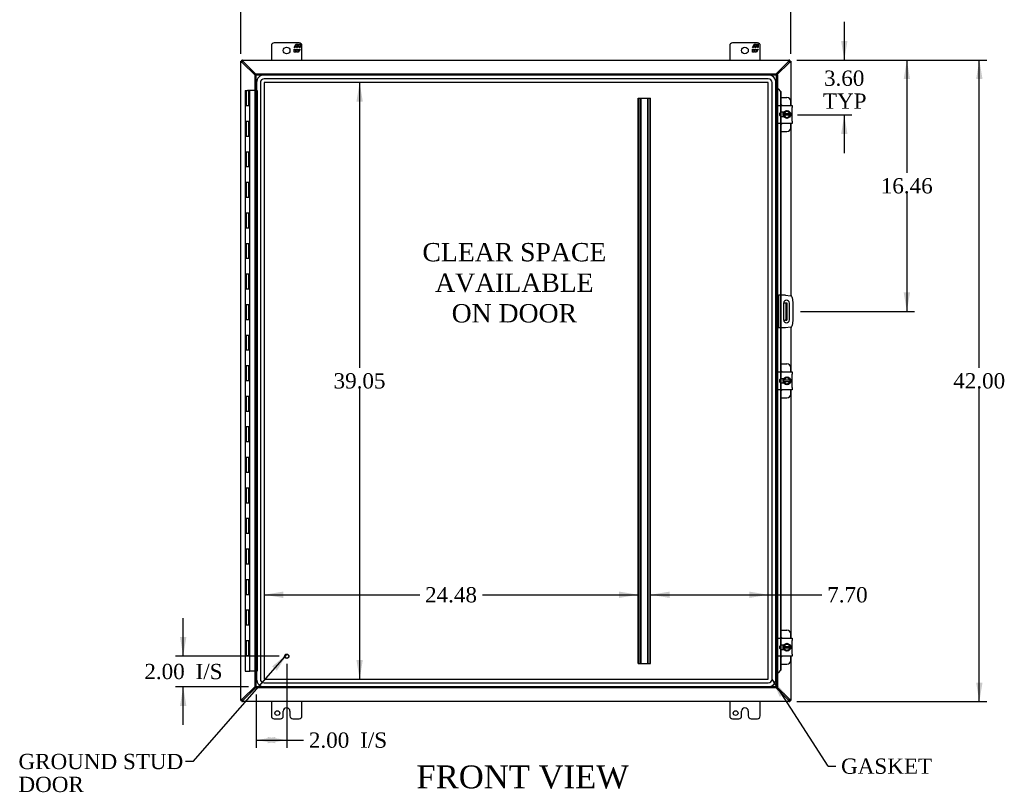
# Model space of a CAD drawing. Header units: inches. Extents: x 17 to 237, y 4 to 158.
# Tile 3 of 9: x 59 to 124, y 49 to 100. Entities that reach past the tile are written whole.
import ezdxf
from ezdxf.enums import TextEntityAlignment as Align

# ---------------------------------------------------------------- set-up
doc = ezdxf.new("R2010")
doc.units = ezdxf.units.IN
doc.header["$MEASUREMENT"] = 0
for name, color, linetype in [('COM40153-1', 7, 'CONTINUOUS'), ('COM40153-2', 7, 'CONTINUOUS'), ('COM42667', 7, 'CONTINUOUS'), ('COM42780', 7, 'CONTINUOUS'), ('COM48462', 7, 'CONTINUOUS'), ('COM53845-2', 7, 'CONTINUOUS'), ('COM70219', 7, 'CONTINUOUS'), ('COM70236-3', 7, 'CONTINUOUS'), ('COM71782-3', 7, 'CONTINUOUS'), ('DEFAULT', 7, 'CONTINUOUS'), ('FET07710', 7, 'CONTINUOUS'), ('HNG10620-38B', 7, 'CONTINUOUS'), ('HNG10620-38C', 7, 'CONTINUOUS'), ('SCC19011', 7, 'CONTINUOUS'), ('SPR20265', 7, 'CONTINUOUS'), ('STD21878', 7, 'CONTINUOUS'), ('WAF25035', 7, 'CONTINUOUS')]:
    doc.layers.add(name, color=color, linetype=linetype)
doc.styles.add('SEACAD_TIMES_NEW_ROMAN', font='times.ttf')

# ---------------------------------------------------------------- blocks, each defined once
blk = doc.blocks.new('SEANNOT_GROUP2')
at = {"layer": 'DEFAULT', "linetype": 'Continuous'}
blk.add_hatch(color=136, dxfattribs=at).paths.add_polyline_path([(76.337, 56.912), (77.003, 57.991), (76.023, 57.186)])
at = {"layer": 'DEFAULT', "color": 136, "linetype": 'Continuous'}
blk.add_line((70.863, 50.963), (70.363, 50.963), dxfattribs=at)
blk.add_lwpolyline([(70.863, 50.963), (77.003, 57.991)], dxfattribs=at)
at = {"layer": 'DEFAULT', "color": 136, "linetype": 'Continuous', "style": 'SEACAD_TIMES_NEW_ROMAN'}
for s, p in [('GROUND STUD', (59.42, 51.463)), ('DOOR', (59.42, 49.963))]:
    blk.add_text(s, height=1, dxfattribs=at).set_placement(p, align=Align.TOP_LEFT)
blk = doc.blocks.new('SEANNOT_GROUP3')
at = {"layer": 'DEFAULT', "linetype": 'Continuous'}
blk.add_hatch(color=136, dxfattribs=at).paths.add_polyline_path([(109.6, 55.418), (108.749, 56.356), (109.25, 55.192)])
at = {"layer": 'DEFAULT', "color": 136, "linetype": 'Continuous'}
blk.add_line((112.416, 50.658), (112.916, 50.658), dxfattribs=at)
blk.add_lwpolyline([(112.416, 50.658), (108.749, 56.356)], dxfattribs=at)
at = {"layer": 'DEFAULT', "color": 136, "linetype": 'Continuous', "style": 'SEACAD_TIMES_NEW_ROMAN'}
blk.add_text('GASKET', height=1, dxfattribs=at).set_placement((113.266, 51.158), align=Align.TOP_LEFT)
blk = doc.blocks.new('GDIMGGROUP')
at = {"layer": 'DEFAULT', "linetype": 'Continuous'}
for points in [[(122.522, 95.632), (122.314, 96.882), (122.106, 95.632)], [(122.522, 56.132), (122.106, 56.132), (122.314, 54.882)]]:
    blk.add_hatch(color=136, dxfattribs=at).paths.add_polyline_path(points)
at = {"layer": 'DEFAULT', "color": 136, "linetype": 'Continuous'}
for p, q in [((110.371, 96.882), (122.814, 96.882)), ((122.314, 76.732), (122.314, 96.882)), ((122.314, 54.882), (122.314, 75.382)), ((110.371, 54.882), (122.814, 54.882))]:
    blk.add_line(p, q, dxfattribs=at)
at = {"layer": 'DEFAULT', "color": 136, "linetype": 'Continuous', "style": 'SEACAD_TIMES_NEW_ROMAN'}
blk.add_text('42.00', height=1, dxfattribs=at).set_placement((120.608, 76.382), align=Align.TOP_LEFT)
blk = doc.blocks.new('GDIMGGROUP1')
at = {"layer": 'DEFAULT', "linetype": 'Continuous'}
for points in [[(69.993, 59.102), (70.201, 57.852), (70.409, 59.102)], [(69.993, 54.602), (70.409, 54.602), (70.201, 55.852)]]:
    blk.add_hatch(color=136, dxfattribs=at).paths.add_polyline_path(points)
at = {"layer": 'DEFAULT', "color": 136, "linetype": 'Continuous'}
for p, q in [((70.201, 57.852), (70.201, 60.352)), ((76.482, 57.852), (69.701, 57.852)), ((74.482, 55.852), (69.701, 55.852)), ((70.201, 53.352), (70.201, 55.852))]:
    blk.add_line(p, q, dxfattribs=at)
at = {"layer": 'DEFAULT', "color": 136, "linetype": 'Continuous', "style": 'SEACAD_TIMES_NEW_ROMAN'}
for s, p in [('2.00', (67.659, 57.352)), ('I/S', (71.013, 57.352))]:
    blk.add_text(s, height=1, dxfattribs=at).set_placement(p, align=Align.TOP_LEFT)
blk = doc.blocks.new('GDIMGGROUP9')
at = {"layer": 'DEFAULT', "linetype": 'Continuous'}
for points in [[(113.682, 98.132), (113.265, 98.132), (113.474, 96.882)], [(113.682, 92.036), (113.474, 93.286), (113.265, 92.036)]]:
    blk.add_hatch(color=136, dxfattribs=at).paths.add_polyline_path(points)
at = {"layer": 'DEFAULT', "color": 136, "linetype": 'Continuous'}
for p, q in [((113.474, 99.382), (113.474, 96.882)), ((110.371, 96.882), (113.974, 96.882)), ((110.404, 93.286), (113.974, 93.286)), ((113.474, 93.286), (113.474, 90.786))]:
    blk.add_line(p, q, dxfattribs=at)
at = {"layer": 'DEFAULT', "color": 136, "linetype": 'Continuous', "style": 'SEACAD_TIMES_NEW_ROMAN'}
for s, p in [('3.60', (112.147, 96.194)), ('TYP', (112.076, 94.694))]:
    blk.add_text(s, height=1, dxfattribs=at).set_placement(p, align=Align.TOP_LEFT)
blk = doc.blocks.new('GDIMGGROUP10')
at = {"layer": 'DEFAULT', "linetype": 'Continuous'}
for points in [[(117.778, 95.632), (117.57, 96.882), (117.362, 95.632)], [(117.778, 81.672), (117.362, 81.672), (117.57, 80.422)]]:
    blk.add_hatch(color=136, dxfattribs=at).paths.add_polyline_path(points)
at = {"layer": 'DEFAULT', "color": 136, "linetype": 'Continuous'}
for p, q in [((110.371, 96.882), (118.07, 96.882)), ((117.57, 96.882), (117.57, 89.502)), ((117.57, 88.152), (117.57, 80.422)), ((110.598, 80.422), (118.07, 80.422))]:
    blk.add_line(p, q, dxfattribs=at)
at = {"layer": 'DEFAULT', "color": 136, "linetype": 'Continuous', "style": 'SEACAD_TIMES_NEW_ROMAN'}
blk.add_text('16.46', height=1, dxfattribs=at).set_placement((115.864, 89.152), align=Align.TOP_LEFT)
blk = doc.blocks.new('GDIMGGROUP15')
at = {"layer": 'DEFAULT', "linetype": 'Continuous'}
for points in [[(76.232, 52.155), (76.232, 52.571), (74.982, 52.363)], [(75.732, 52.155), (76.982, 52.363), (75.732, 52.571)]]:
    blk.add_hatch(color=136, dxfattribs=at).paths.add_polyline_path(points)
at = {"layer": 'DEFAULT', "color": 136, "linetype": 'Continuous'}
for p, q in [((76.982, 57.352), (76.982, 51.863)), ((74.982, 55.352), (74.982, 51.863)), ((74.982, 52.363), (77.58, 52.363)), ((77.58, 52.363), (78.08, 52.363))]:
    blk.add_line(p, q, dxfattribs=at)
at = {"layer": 'DEFAULT', "color": 136, "linetype": 'Continuous', "style": 'SEACAD_TIMES_NEW_ROMAN'}
for s, p in [('2.00', (78.43, 52.863)), ('I/S', (81.784, 52.863))]:
    blk.add_text(s, height=1, dxfattribs=at).set_placement(p, align=Align.TOP_LEFT)
blk = doc.blocks.new('GDIMGGROUP23')
at = {"layer": 'DEFAULT', "linetype": 'Continuous'}
for points in [[(75.223, 102.114), (73.973, 101.905), (75.223, 101.697)], [(108.723, 102.114), (108.723, 101.697), (109.973, 101.905)]]:
    blk.add_hatch(color=136, dxfattribs=at).paths.add_polyline_path(points)
at = {"layer": 'DEFAULT', "color": 136, "linetype": 'Continuous'}
for p, q in [((73.973, 97.281), (73.973, 102.405)), ((73.973, 101.905), (89.916, 101.905)), ((94.029, 101.905), (109.973, 101.905)), ((109.973, 97.281), (109.973, 102.405))]:
    blk.add_line(p, q, dxfattribs=at)
at = {"layer": 'DEFAULT', "color": 136, "linetype": 'Continuous', "style": 'SEACAD_TIMES_NEW_ROMAN'}
blk.add_text('36.00', height=1, dxfattribs=at).set_placement((90.266, 102.405), align=Align.TOP_LEFT)
blk = doc.blocks.new('GDIMGGROUP24')
at = {"layer": 'DEFAULT', "linetype": 'Continuous'}
for points in [[(81.959, 94.159), (81.751, 95.409), (81.543, 94.159)], [(81.959, 57.605), (81.543, 57.605), (81.751, 56.355)]]:
    blk.add_hatch(color=136, dxfattribs=at).paths.add_polyline_path(points)
at = {"layer": 'DEFAULT', "color": 136, "linetype": 'Continuous'}
for p, q in [((81.751, 95.409), (81.751, 76.732)), ((81.751, 75.382), (81.751, 56.355))]:
    blk.add_line(p, q, dxfattribs=at)
at = {"layer": 'DEFAULT', "color": 136, "linetype": 'Continuous', "style": 'SEACAD_TIMES_NEW_ROMAN'}
blk.add_text('39.05', height=1, dxfattribs=at).set_placement((80.045, 76.382), align=Align.TOP_LEFT)
blk = doc.blocks.new('GDIMGGROUP25')
at = {"layer": 'DEFAULT', "linetype": 'Continuous'}
for points in [[(76.752, 62.085), (75.502, 61.877), (76.752, 61.668)], [(98.732, 62.085), (98.732, 61.668), (99.982, 61.877)]]:
    blk.add_hatch(color=136, dxfattribs=at).paths.add_polyline_path(points)
at = {"layer": 'DEFAULT', "color": 136, "linetype": 'Continuous'}
for p, q in [((75.502, 61.877), (85.685, 61.877)), ((89.798, 61.877), (99.982, 61.877))]:
    blk.add_line(p, q, dxfattribs=at)
at = {"layer": 'DEFAULT', "color": 136, "linetype": 'Continuous', "style": 'SEACAD_TIMES_NEW_ROMAN'}
blk.add_text('24.48', height=1, dxfattribs=at).set_placement((86.035, 62.377), align=Align.TOP_LEFT)
blk = doc.blocks.new('GDIMGGROUP27')
at = {"layer": 'DEFAULT', "linetype": 'Continuous'}
for points in [[(102.048, 62.085), (100.798, 61.877), (102.048, 61.668)], [(107.25, 62.085), (107.25, 61.668), (108.5, 61.877)]]:
    blk.add_hatch(color=136, dxfattribs=at).paths.add_polyline_path(points)
at = {"layer": 'DEFAULT', "color": 136, "linetype": 'Continuous'}
for p, q in [((100.798, 61.877), (111.511, 61.877)), ((111.511, 61.877), (112.011, 61.877))]:
    blk.add_line(p, q, dxfattribs=at)
at = {"layer": 'DEFAULT', "color": 136, "linetype": 'Continuous', "style": 'SEACAD_TIMES_NEW_ROMAN'}
blk.add_text('7.70', height=1, dxfattribs=at).set_placement((112.361, 62.377), align=Align.TOP_LEFT)

msp = doc.modelspace()

# ---------------------------------------------------------------- linework, layer by layer
at = {"layer": 'COM40153-1', "color": 7}
for p, q in [((109.504, 80.985), (109.615, 80.985)), ((109.615, 80.985), (109.651, 80.985)), ((109.651, 80.985), (109.723, 80.985)), ((109.651, 80.985), (109.651, 79.86)), ((109.723, 80.985), (109.723, 79.86)), ((109.504, 79.86), (109.615, 79.86)), ((109.651, 79.86), (109.615, 79.86)), ((109.651, 79.86), (109.723, 79.86))]:
    msp.add_line(p, q, dxfattribs=at)
at = {"layer": 'COM40153-2', "color": 7}
for p, q in [((109.17, 81.485), (109.098, 81.485)), ((109.17, 81.485), (109.17, 79.36)), ((109.17, 81.485), (109.206, 81.485)), ((109.621, 81.485), (109.206, 81.485)), ((109.621, 81.485), (109.955, 81.455)), ((110.068, 81.342), (110.098, 81.008)), ((109.504, 80.972), (109.504, 79.872)), ((109.879, 79.872), (109.879, 80.972)), ((110.098, 81.008), (110.098, 79.837)), ((109.17, 79.36), (109.098, 79.36)), ((109.206, 79.36), (109.17, 79.36)), ((109.621, 79.36), (109.206, 79.36)), ((109.955, 79.389), (109.621, 79.36)), ((110.098, 79.837), (110.068, 79.502))]:
    msp.add_line(p, q, dxfattribs=at)
for centre, radius, start, end in [((109.944, 81.331), 0.125, 5, 85), ((109.692, 80.972), 0.188, 0, 180), ((109.692, 79.872), 0.188, 180, 0), ((109.944, 79.513), 0.125, 275, 355)]:
    msp.add_arc(centre, radius, start, end, dxfattribs=at)
at = {"layer": 'COM42667', "color": 7}
for p, q in [((109.098, 93.766), (109.098, 93.909)), ((109.098, 93.909), (110.068, 93.909)), ((109.098, 93.766), (109.098, 92.874)), ((109.513, 93.461), (109.373, 93.461)), ((110.068, 93.909), (110.068, 93.766)), ((110.068, 92.874), (110.068, 93.766)), ((109.098, 92.731), (109.098, 92.874)), ((109.373, 93.18), (109.513, 93.18)), ((110.068, 92.874), (110.068, 92.731)), ((110.068, 92.731), (109.098, 92.731)), ((109.098, 76.328), (109.098, 76.471)), ((109.098, 76.471), (110.068, 76.471)), ((109.098, 76.328), (109.098, 75.436)), ((110.068, 76.471), (110.068, 76.328)), ((110.068, 75.436), (110.068, 76.328)), ((109.098, 75.293), (109.098, 75.436)), ((109.513, 76.023), (109.373, 76.023)), ((109.373, 75.742), (109.513, 75.742)), ((110.068, 75.436), (110.068, 75.293)), ((110.068, 75.293), (109.098, 75.293)), ((109.098, 58.89), (109.098, 59.033)), ((109.098, 59.033), (110.068, 59.033)), ((109.098, 58.89), (109.098, 57.998)), ((110.068, 59.033), (110.068, 58.89)), ((110.068, 57.998), (110.068, 58.89)), ((109.513, 58.585), (109.373, 58.585)), ((109.373, 58.304), (109.513, 58.304)), ((109.098, 57.855), (109.098, 57.998)), ((110.068, 57.855), (109.098, 57.855)), ((110.068, 57.998), (110.068, 57.855))]:
    msp.add_line(p, q, dxfattribs=at)
for centre, radius in [((109.373, 93.32), 0.14), ((109.373, 75.882), 0.141), ((109.373, 58.444), 0.14)]:
    msp.add_arc(centre, radius, 90, 270, dxfattribs=at)
at = {"layer": 'COM42780', "color": 7}
for p, q in [((109.322, 94.435), (109.719, 94.435)), ((109.969, 93.909), (109.969, 94.185)), ((109.469, 93.386), (109.469, 93.461)), ((109.469, 93.18), (109.469, 93.251)), ((109.322, 92.205), (109.719, 92.205)), ((109.969, 92.455), (109.969, 92.731)), ((109.322, 76.997), (109.719, 76.997)), ((109.969, 76.471), (109.969, 76.747)), ((109.469, 75.948), (109.469, 76.023)), ((109.469, 75.742), (109.469, 75.813)), ((109.322, 74.767), (109.719, 74.767)), ((109.969, 75.017), (109.969, 75.293)), ((109.322, 59.559), (109.719, 59.559)), ((109.969, 59.033), (109.969, 59.309)), ((109.469, 58.51), (109.469, 58.585)), ((109.469, 58.304), (109.469, 58.375)), ((109.969, 57.579), (109.969, 57.855)), ((109.322, 57.329), (109.719, 57.329))]:
    msp.add_line(p, q, dxfattribs=at)
for centre, start, end in [((109.719, 94.185), 0, 90), ((109.219, 93.748), 39.93243, 65.66946), ((109.219, 92.892), 294.33054, 320.06757), ((109.719, 92.455), 270, 0), ((109.719, 76.747), 0, 90), ((109.219, 76.31), 39.93243, 65.66946), ((109.219, 75.454), 294.33054, 320.06757), ((109.719, 75.017), 270, 0), ((109.719, 59.309), 0, 90), ((109.219, 58.872), 39.93243, 65.66946), ((109.219, 58.016), 294.33054, 320.06757), ((109.719, 57.579), 270, 0)]:
    msp.add_arc(centre, 0.25, start, end, dxfattribs=at)
at = {"layer": 'COM48462', "color": 7}
for p, q in [((73.973, 96.81), (74.045, 96.81)), ((73.973, 96.781), (73.973, 96.81)), ((73.973, 54.984), (73.973, 96.781)), ((74.045, 96.781), (73.973, 96.781)), ((74.045, 96.781), (74.045, 96.81)), ((74.081, 96.705), (74.061, 96.738)), ((74.91, 95.883), (74.081, 96.705)), ((109.865, 96.705), (109.065, 95.913)), ((109.865, 96.705), (109.884, 96.738)), ((109.901, 96.81), (109.973, 96.81)), ((109.901, 96.81), (109.901, 96.781)), ((109.901, 96.781), (109.973, 96.781)), ((109.973, 96.81), (109.973, 96.781)), ((109.973, 96.781), (109.973, 93.909)), ((109.973, 92.731), (109.973, 81.452)), ((109.973, 79.392), (109.973, 76.471)), ((109.973, 75.293), (109.973, 59.033)), ((109.973, 57.855), (109.973, 54.984)), ((74.081, 55.059), (74.91, 55.881)), ((109.065, 55.852), (109.865, 55.059)), ((73.973, 54.954), (73.973, 54.984)), ((74.045, 54.984), (73.973, 54.984)), ((73.973, 54.954), (74.045, 54.954)), ((74.045, 54.954), (74.045, 54.984)), ((74.061, 55.027), (74.081, 55.059)), ((109.884, 55.027), (109.865, 55.059)), ((109.901, 54.984), (109.901, 54.954)), ((109.901, 54.984), (109.973, 54.984)), ((109.901, 54.954), (109.973, 54.954)), ((109.973, 54.984), (109.973, 54.954))]:
    msp.add_line(p, q, dxfattribs=at)
for centre, radius, start, end in [((74.491, 97.503), 0.898, 238.53984, 242.80605), ((109.438, 97.532), 0.931, 297.27035, 301.38375), ((74.491, 54.261), 0.898, 117.19395, 121.46015), ((109.438, 54.232), 0.931, 58.61625, 62.72965)]:
    msp.add_arc(centre, radius, start, end, dxfattribs=at)
for points, knots in [([(74.022, 96.738), (74.021, 96.739), (74.017, 96.741), (74.012, 96.744), (74.008, 96.747), (74.003, 96.75), (73.999, 96.753), (73.995, 96.756), (73.991, 96.759), (73.986, 96.762), (73.981, 96.767), (73.977, 96.771), (73.974, 96.775), (73.973, 96.778), (73.973, 96.78), (73.973, 96.781)], [0, 0, 0, 0, 0.058508, 0.117588, 0.177234, 0.23744, 0.298196, 0.359495, 0.421327, 0.483683, 0.609872, 0.738031, 0.824554, 0.911887, 1, 1, 1, 1]), ([(74.061, 96.738), (74.059, 96.742), (74.057, 96.746), (74.053, 96.754), (74.051, 96.758), (74.048, 96.765), (74.047, 96.768), (74.045, 96.775), (74.045, 96.778), (74.045, 96.781)], [0, 0, 0, 0, 0.25, 0.25, 0.5, 0.5, 0.75, 0.75, 1, 1, 1, 1]), ([(109.901, 96.781), (109.901, 96.778), (109.9, 96.775), (109.898, 96.768), (109.897, 96.765), (109.894, 96.758), (109.892, 96.754), (109.888, 96.746), (109.886, 96.742), (109.884, 96.738)], [0, 0, 0, 0, 0.25, 0.25, 0.5, 0.5, 0.75, 0.75, 1, 1, 1, 1]), ([(109.973, 96.781), (109.973, 96.78), (109.972, 96.779), (109.972, 96.777), (109.971, 96.775), (109.97, 96.773), (109.968, 96.77), (109.966, 96.768), (109.963, 96.766), (109.961, 96.764), (109.957, 96.76), (109.951, 96.756), (109.942, 96.75), (109.933, 96.744), (109.926, 96.74), (109.923, 96.738)], [0, 0, 0, 0, 0.058839, 0.117335, 0.175479, 0.233264, 0.290679, 0.347718, 0.404373, 0.460635, 0.516498, 0.640635, 0.762642, 0.882451, 1, 1, 1, 1]), ([(73.973, 54.984), (73.973, 54.984), (73.973, 54.986), (73.973, 54.988), (73.974, 54.99), (73.976, 54.992), (73.977, 54.994), (73.979, 54.996), (73.982, 54.998), (73.984, 55.001), (73.988, 55.004), (73.994, 55.008), (74.003, 55.014), (74.012, 55.02), (74.019, 55.024), (74.022, 55.027)], [0, 0, 0, 0, 0.058839, 0.117335, 0.175479, 0.233264, 0.290679, 0.347718, 0.404373, 0.460635, 0.516498, 0.640635, 0.762642, 0.882451, 1, 1, 1, 1]), ([(74.045, 54.984), (74.045, 54.987), (74.045, 54.99), (74.047, 54.996), (74.048, 54.999), (74.051, 55.007), (74.053, 55.01), (74.057, 55.018), (74.059, 55.022), (74.061, 55.027)], [0, 0, 0, 0, 0.25, 0.25, 0.5, 0.5, 0.75, 0.75, 1, 1, 1, 1]), ([(109.884, 55.027), (109.886, 55.022), (109.888, 55.018), (109.892, 55.01), (109.894, 55.007), (109.897, 54.999), (109.898, 54.996), (109.9, 54.99), (109.901, 54.987), (109.901, 54.984)], [0, 0, 0, 0, 0.25, 0.25, 0.5, 0.5, 0.75, 0.75, 1, 1, 1, 1]), ([(109.923, 55.027), (109.924, 55.025), (109.928, 55.023), (109.933, 55.02), (109.937, 55.017), (109.942, 55.014), (109.946, 55.011), (109.951, 55.008), (109.954, 55.006), (109.959, 55.002), (109.964, 54.998), (109.968, 54.993), (109.971, 54.99), (109.972, 54.987), (109.972, 54.985), (109.973, 54.984)], [0, 0, 0, 0, 0.058508, 0.117588, 0.177234, 0.23744, 0.298196, 0.359495, 0.421327, 0.483683, 0.609872, 0.738031, 0.824554, 0.911887, 1, 1, 1, 1])]:
    msp.add_open_spline(points, degree=3, knots=knots, dxfattribs=at)
at = {"layer": 'COM53845-2', "color": 7}
for p, q in [((99.982, 57.382), (99.982, 94.382)), ((99.982, 94.382), (100.065, 94.382)), ((100.022, 57.382), (100.022, 94.382)), ((100.065, 94.382), (100.715, 94.382)), ((100.134, 57.382), (100.134, 94.382)), ((100.174, 57.382), (100.174, 94.382)), ((100.606, 57.382), (100.606, 94.382)), ((100.646, 57.382), (100.646, 94.382)), ((100.715, 94.382), (100.798, 94.382)), ((100.758, 57.382), (100.758, 94.382)), ((100.798, 57.382), (100.798, 94.382)), ((99.982, 57.382), (100.065, 57.382)), ((100.065, 57.382), (100.715, 57.382)), ((100.715, 57.382), (100.798, 57.382))]:
    msp.add_line(p, q, dxfattribs=at)
at = {"layer": 'COM70219', "color": 7}
for p, q in [((75.003, 95.408), (75.003, 56.356)), ((75.004, 95.408), (75.004, 56.356)), ((75.253, 95.408), (75.253, 56.356)), ((75.502, 95.408), (75.502, 56.356)), ((108.499, 95.908), (75.503, 95.908)), ((108.499, 95.907), (75.503, 95.907)), ((108.499, 95.658), (75.503, 95.658)), ((108.499, 95.409), (75.503, 95.409)), ((108.499, 95.408), (75.503, 95.408)), ((75.503, 95.408), (75.503, 56.356)), ((108.499, 56.356), (108.499, 95.408)), ((108.5, 56.356), (108.5, 95.408)), ((108.749, 56.356), (108.749, 95.408)), ((108.998, 56.356), (108.998, 95.408)), ((108.999, 56.356), (108.999, 95.408)), ((75.503, 56.356), (108.499, 56.356)), ((75.503, 56.355), (108.499, 56.355)), ((75.503, 56.106), (108.499, 56.106)), ((75.503, 55.857), (108.499, 55.857)), ((75.503, 55.856), (108.499, 55.856))]:
    msp.add_line(p, q, dxfattribs=at)
for centre, radius, start, end in [((75.503, 95.408), 0.5, 90, 180), ((75.503, 95.408), 0.499, 90, 180), ((75.503, 95.408), 0.25, 90, 180), ((75.503, 95.408), 0.001, 90, 180), ((108.499, 95.408), 0.5, 0, 90), ((108.499, 95.408), 0.499, 0, 90), ((108.499, 95.408), 0.25, 0, 90), ((108.499, 95.408), 0.001, 0, 90), ((75.503, 56.356), 0.5, 180, 270), ((75.503, 56.356), 0.499, 180, 270), ((75.503, 56.356), 0.25, 180, 270), ((75.503, 56.356), 0.001, 180, 270), ((108.499, 56.356), 0.5, 270, 360), ((108.499, 56.356), 0.001, 270, 360), ((108.499, 56.356), 0.25, 270, 360), ((108.499, 56.356), 0.499, 270, 360)]:
    msp.add_arc(centre, radius, start, end, dxfattribs=at)
at = {"layer": 'COM70236-3', "color": 7}
for p, q in [((74.045, 96.81), (74.045, 96.882)), ((74.074, 96.882), (74.045, 96.882)), ((74.074, 96.81), (74.045, 96.81)), ((74.074, 96.81), (74.074, 96.882)), ((74.074, 96.882), (109.871, 96.882)), ((74.15, 96.774), (74.117, 96.794)), ((74.982, 95.935), (74.15, 96.774)), ((109.795, 96.774), (109.013, 95.985)), ((109.828, 96.794), (109.795, 96.774)), ((109.871, 96.81), (109.871, 96.882)), ((109.901, 96.882), (109.871, 96.882)), ((109.901, 96.81), (109.871, 96.81)), ((109.901, 96.81), (109.901, 96.882)), ((74.15, 54.99), (74.982, 55.829)), ((109.013, 55.78), (109.795, 54.99)), ((74.045, 54.954), (74.045, 54.882)), ((74.045, 54.954), (74.074, 54.954)), ((74.045, 54.882), (74.074, 54.882)), ((74.074, 54.954), (74.074, 54.882)), ((109.871, 54.882), (74.074, 54.882)), ((74.117, 54.971), (74.15, 54.99)), ((109.795, 54.99), (109.828, 54.971)), ((109.871, 54.954), (109.871, 54.882)), ((109.871, 54.954), (109.901, 54.954)), ((109.871, 54.882), (109.901, 54.882)), ((109.901, 54.954), (109.901, 54.882))]:
    msp.add_line(p, q, dxfattribs=at)
for centre, start, end in [((73.322, 96.348), 27.27035, 31.38376), ((110.623, 96.348), 148.61625, 152.72965), ((73.322, 55.417), 328.61625, 332.72965), ((110.623, 55.417), 207.27035, 211.38376)]:
    msp.add_arc(centre, 0.931, start, end, dxfattribs=at)
for points, knots in [([(74.117, 96.832), (74.113, 96.839), (74.109, 96.846), (74.101, 96.857), (74.097, 96.863), (74.09, 96.872), (74.086, 96.876), (74.08, 96.881), (74.077, 96.882), (74.074, 96.882)], [0, 0, 0, 0, 0.25, 0.25, 0.5, 0.5, 0.75, 0.75, 1, 1, 1, 1]), ([(74.117, 96.794), (74.115, 96.794), (74.112, 96.796), (74.107, 96.799), (74.102, 96.801), (74.098, 96.803), (74.093, 96.805), (74.088, 96.807), (74.083, 96.809), (74.079, 96.81), (74.076, 96.81), (74.074, 96.81)], [0, 0, 0, 0, 0.10632, 0.211245, 0.314764, 0.41687, 0.517562, 0.641426, 0.7631, 0.88261, 1, 1, 1, 1]), ([(109.871, 96.882), (109.868, 96.882), (109.865, 96.881), (109.859, 96.876), (109.855, 96.872), (109.848, 96.863), (109.844, 96.857), (109.836, 96.846), (109.832, 96.839), (109.828, 96.832)], [0, 0, 0, 0, 0.25, 0.25, 0.5, 0.5, 0.75, 0.75, 1, 1, 1, 1]), ([(109.871, 96.81), (109.87, 96.81), (109.868, 96.81), (109.865, 96.81), (109.862, 96.809), (109.859, 96.808), (109.855, 96.807), (109.851, 96.805), (109.846, 96.803), (109.84, 96.8), (109.834, 96.797), (109.83, 96.795), (109.828, 96.794)], [0, 0, 0, 0, 0.078044, 0.157022, 0.236947, 0.317833, 0.399688, 0.482519, 0.608583, 0.736857, 0.867336, 1, 1, 1, 1]), ([(74.074, 54.954), (74.075, 54.954), (74.077, 54.954), (74.08, 54.955), (74.083, 54.955), (74.087, 54.956), (74.09, 54.958), (74.094, 54.959), (74.099, 54.961), (74.105, 54.964), (74.111, 54.967), (74.115, 54.97), (74.117, 54.971)], [0, 0, 0, 0, 0.078044, 0.157022, 0.236947, 0.317833, 0.399688, 0.482519, 0.608583, 0.736857, 0.867336, 1, 1, 1, 1]), ([(74.074, 54.882), (74.077, 54.882), (74.08, 54.883), (74.086, 54.889), (74.09, 54.892), (74.097, 54.901), (74.101, 54.907), (74.109, 54.919), (74.113, 54.925), (74.117, 54.932)], [0, 0, 0, 0, 0.25, 0.25, 0.5, 0.5, 0.75, 0.75, 1, 1, 1, 1]), ([(109.828, 54.971), (109.83, 54.97), (109.833, 54.968), (109.838, 54.966), (109.843, 54.963), (109.847, 54.961), (109.852, 54.959), (109.857, 54.957), (109.862, 54.955), (109.867, 54.954), (109.87, 54.954), (109.871, 54.954)], [0, 0, 0, 0, 0.10632, 0.211245, 0.314764, 0.41687, 0.517562, 0.641426, 0.7631, 0.88261, 1, 1, 1, 1]), ([(109.828, 54.932), (109.832, 54.925), (109.836, 54.919), (109.844, 54.907), (109.848, 54.901), (109.855, 54.892), (109.859, 54.889), (109.865, 54.883), (109.868, 54.882), (109.871, 54.882)], [0, 0, 0, 0, 0.25, 0.25, 0.5, 0.5, 0.75, 0.75, 1, 1, 1, 1])]:
    msp.add_open_spline(points, degree=3, knots=knots, dxfattribs=at)
at = {"layer": 'COM71782-3', "color": 7}
for p, q in [((74.91, 95.913), (74.982, 95.913)), ((74.91, 55.852), (74.91, 95.913)), ((74.982, 95.985), (74.982, 95.913)), ((74.982, 95.985), (109.025, 95.985)), ((74.982, 95.913), (109.025, 95.913)), ((74.982, 95.913), (75.018, 95.877)), ((74.982, 55.852), (74.982, 95.913)), ((74.982, 95.913), (75.018, 95.877)), ((109.025, 95.913), (108.99, 95.877)), ((109.026, 95.913), (108.99, 95.877)), ((109.025, 95.985), (109.025, 95.913)), ((109.026, 95.913), (109.026, 55.852)), ((109.098, 95.913), (109.026, 95.913)), ((109.098, 95.913), (109.098, 55.852)), ((109.098, 95.038), (109.026, 95.038)), ((109.11, 95.038), (109.098, 95.038)), ((109.12, 95.014), (109.129, 95.014)), ((109.14, 95.002), (109.31, 94.829)), ((109.14, 95.002), (109.152, 95.002)), ((109.152, 95.002), (109.322, 94.829)), ((109.31, 94.829), (109.31, 93.909)), ((109.322, 94.829), (109.31, 94.829)), ((109.322, 94.829), (109.322, 93.909)), ((109.31, 93.909), (109.31, 93.446)), ((109.322, 93.909), (109.322, 93.451)), ((109.31, 93.446), (109.31, 93.195)), ((109.31, 93.195), (109.31, 92.731)), ((109.322, 93.451), (109.322, 93.189)), ((109.322, 93.189), (109.322, 92.731)), ((109.31, 92.731), (109.31, 81.485)), ((109.322, 92.731), (109.322, 81.485)), ((109.31, 81.485), (109.31, 79.36)), ((109.322, 81.485), (109.322, 79.36)), ((109.31, 79.36), (109.31, 76.471)), ((109.322, 79.36), (109.322, 76.471)), ((109.31, 76.471), (109.31, 76.008)), ((109.322, 76.471), (109.322, 76.013)), ((109.31, 76.008), (109.31, 75.757)), ((109.31, 75.757), (109.31, 75.293)), ((109.322, 76.013), (109.322, 75.751)), ((109.322, 75.751), (109.322, 75.293)), ((109.31, 75.293), (109.31, 59.033)), ((109.322, 75.293), (109.322, 59.033)), ((109.31, 59.033), (109.31, 58.57)), ((109.322, 59.033), (109.322, 58.575)), ((109.31, 58.57), (109.31, 58.319)), ((109.31, 58.319), (109.31, 57.855)), ((109.322, 58.575), (109.322, 58.313)), ((109.322, 58.313), (109.322, 57.855)), ((109.31, 57.855), (109.31, 56.935)), ((109.322, 57.855), (109.322, 56.935)), ((109.098, 56.727), (109.026, 56.727)), ((109.098, 56.727), (109.11, 56.727)), ((109.129, 56.75), (109.12, 56.75)), ((109.31, 56.935), (109.14, 56.762)), ((109.14, 56.762), (109.152, 56.762)), ((109.322, 56.935), (109.152, 56.762)), ((109.322, 56.935), (109.31, 56.935)), ((74.91, 55.852), (74.982, 55.852)), ((74.982, 55.852), (75.018, 55.888)), ((74.982, 55.852), (75.018, 55.888)), ((109.025, 55.852), (74.982, 55.852)), ((74.982, 55.78), (74.982, 55.852)), ((109.025, 55.78), (74.982, 55.78)), ((109.025, 55.852), (108.99, 55.888)), ((109.026, 55.852), (108.99, 55.888)), ((109.025, 55.78), (109.025, 55.852)), ((109.098, 55.852), (109.026, 55.852))]:
    msp.add_line(p, q, dxfattribs=at)
for centre, radius, start, end in [((109.538, 96.089), 1.153, 245.73422, 249.46416), ((109.428, 95.271), 0.395, 216.31419, 223.00535), ((109.538, 96.089), 1.153, 249.46416, 250.45802), ((109.538, 55.676), 1.153, 110.53584, 114.26578), ((109.428, 56.493), 0.395, 136.99465, 143.68581), ((109.538, 55.676), 1.153, 109.54198, 110.53584)]:
    msp.add_arc(centre, radius, start, end, dxfattribs=at)
at = {"layer": 'FET07710', "color": 7}
for p, q in [((77.785, 98.007), (76.16, 98.007)), ((107.785, 98.007), (106.16, 98.007)), ((75.973, 97.82), (75.973, 96.882)), ((77.462, 97.702), (77.585, 97.914)), ((77.527, 97.702), (77.462, 97.702)), ((77.462, 97.392), (77.462, 97.604)), ((77.462, 97.604), (77.527, 97.604)), ((77.571, 97.392), (77.462, 97.392)), ((77.625, 97.808), (77.527, 97.808)), ((77.527, 97.808), (77.527, 97.702)), ((77.527, 97.604), (77.527, 97.499)), ((77.527, 97.499), (77.625, 97.499)), ((77.616, 97.47), (77.571, 97.392)), ((77.585, 97.914), (77.694, 97.914)), ((77.616, 97.392), (77.616, 97.47)), ((77.725, 97.392), (77.616, 97.392)), ((77.625, 97.702), (77.625, 97.808)), ((77.685, 97.702), (77.625, 97.702)), ((77.625, 97.499), (77.625, 97.604)), ((77.625, 97.604), (77.685, 97.604)), ((77.783, 97.808), (77.685, 97.808)), ((77.685, 97.808), (77.685, 97.702)), ((77.685, 97.604), (77.685, 97.499)), ((77.685, 97.499), (77.783, 97.499)), ((77.694, 97.914), (77.694, 97.836)), ((77.694, 97.836), (77.739, 97.914)), ((77.848, 97.604), (77.725, 97.392)), ((77.739, 97.914), (77.848, 97.914)), ((77.783, 97.702), (77.783, 97.808)), ((77.848, 97.702), (77.783, 97.702)), ((77.783, 97.499), (77.783, 97.604)), ((77.783, 97.604), (77.848, 97.604)), ((77.848, 97.914), (77.848, 97.702)), ((77.973, 96.882), (77.973, 97.82)), ((105.973, 97.82), (105.973, 96.882)), ((107.462, 97.702), (107.585, 97.914)), ((107.527, 97.702), (107.462, 97.702)), ((107.462, 97.392), (107.462, 97.604)), ((107.462, 97.604), (107.527, 97.604)), ((107.571, 97.392), (107.462, 97.392)), ((107.625, 97.808), (107.527, 97.808)), ((107.527, 97.808), (107.527, 97.702)), ((107.527, 97.604), (107.527, 97.499)), ((107.527, 97.499), (107.625, 97.499)), ((107.616, 97.47), (107.571, 97.392)), ((107.585, 97.914), (107.694, 97.914)), ((107.616, 97.392), (107.616, 97.47)), ((107.725, 97.392), (107.616, 97.392)), ((107.625, 97.702), (107.625, 97.808)), ((107.685, 97.702), (107.625, 97.702)), ((107.625, 97.499), (107.625, 97.604)), ((107.625, 97.604), (107.685, 97.604)), ((107.783, 97.808), (107.685, 97.808)), ((107.685, 97.808), (107.685, 97.702)), ((107.685, 97.604), (107.685, 97.499)), ((107.685, 97.499), (107.783, 97.499)), ((107.694, 97.914), (107.694, 97.836)), ((107.694, 97.836), (107.739, 97.914)), ((107.848, 97.604), (107.725, 97.392)), ((107.739, 97.914), (107.848, 97.914)), ((107.783, 97.702), (107.783, 97.808)), ((107.848, 97.702), (107.783, 97.702)), ((107.783, 97.499), (107.783, 97.604)), ((107.783, 97.604), (107.848, 97.604)), ((107.848, 97.914), (107.848, 97.702)), ((107.973, 96.882), (107.973, 97.82)), ((75.973, 54.882), (75.973, 53.945)), ((77.973, 53.945), (77.973, 54.882)), ((105.973, 54.882), (105.973, 53.945)), ((107.973, 53.945), (107.973, 54.882)), ((76.754, 53.945), (76.754, 54.257)), ((76.972, 54.475), (76.973, 54.475)), ((77.191, 54.257), (77.191, 53.945)), ((106.754, 53.945), (106.754, 54.257)), ((106.972, 54.475), (106.973, 54.475)), ((107.191, 54.257), (107.191, 53.945)), ((76.16, 53.757), (76.567, 53.757)), ((77.378, 53.757), (77.785, 53.757)), ((106.16, 53.757), (106.567, 53.757)), ((107.378, 53.757), (107.785, 53.757))]:
    msp.add_line(p, q, dxfattribs=at)
for centre, radius in [((76.973, 97.507), 0.219), ((106.973, 97.507), 0.219), ((76.363, 54.132), 0.156), ((106.363, 54.132), 0.156)]:
    msp.add_circle(centre, radius, dxfattribs=at)
for centre, radius, start, end in [((76.16, 97.82), 0.187, 90, 180), ((77.785, 97.82), 0.188, 0, 90), ((106.16, 97.82), 0.188, 90, 180), ((107.785, 97.82), 0.188, 0, 90), ((76.972, 54.257), 0.218, 90, 180), ((76.973, 54.257), 0.218, 0, 90), ((106.972, 54.257), 0.218, 90, 180), ((106.973, 54.257), 0.218, 0, 90), ((76.16, 53.945), 0.188, 180, 270), ((76.567, 53.945), 0.188, 270, 0), ((77.378, 53.945), 0.188, 180, 270), ((77.785, 53.945), 0.188, 270, 0), ((106.16, 53.945), 0.187, 180, 270), ((106.567, 53.945), 0.187, 270, 0), ((107.378, 53.945), 0.188, 180, 270), ((107.785, 53.945), 0.187, 270, 0)]:
    msp.add_arc(centre, radius, start, end, dxfattribs=at)
at = {"layer": 'HNG10620-38B', "color": 7}
for p, q in [((74.412, 93.882), (74.258, 93.882)), ((74.258, 93.882), (74.258, 92.882)), ((74.258, 92.882), (74.412, 92.882)), ((74.412, 91.882), (74.258, 91.882)), ((74.258, 91.882), (74.258, 90.882)), ((74.258, 90.882), (74.412, 90.882)), ((74.412, 89.882), (74.258, 89.882)), ((74.258, 89.882), (74.258, 88.882)), ((74.258, 88.882), (74.412, 88.882)), ((74.412, 87.882), (74.258, 87.882)), ((74.258, 87.882), (74.258, 86.882)), ((74.258, 86.882), (74.412, 86.882)), ((74.412, 85.882), (74.258, 85.882)), ((74.258, 85.882), (74.258, 84.882)), ((74.258, 84.882), (74.412, 84.882)), ((74.412, 83.882), (74.258, 83.882)), ((74.258, 83.882), (74.258, 82.882)), ((74.258, 82.882), (74.412, 82.882)), ((74.412, 81.882), (74.258, 81.882)), ((74.258, 81.882), (74.258, 80.882)), ((74.258, 80.882), (74.412, 80.882)), ((74.412, 79.882), (74.258, 79.882)), ((74.258, 79.882), (74.258, 78.882)), ((74.258, 78.882), (74.412, 78.882)), ((74.412, 77.882), (74.258, 77.882)), ((74.258, 77.882), (74.258, 76.882)), ((74.258, 76.882), (74.412, 76.882)), ((74.412, 75.882), (74.258, 75.882)), ((74.258, 75.882), (74.258, 74.882)), ((74.258, 74.882), (74.412, 74.882)), ((74.412, 73.882), (74.258, 73.882)), ((74.258, 73.882), (74.258, 72.882)), ((74.258, 72.882), (74.412, 72.882)), ((74.412, 71.882), (74.258, 71.882)), ((74.258, 71.882), (74.258, 70.882)), ((74.258, 70.882), (74.412, 70.882)), ((74.412, 69.882), (74.258, 69.882)), ((74.258, 69.882), (74.258, 68.882)), ((74.258, 68.882), (74.412, 68.882)), ((74.412, 67.882), (74.258, 67.882)), ((74.258, 67.882), (74.258, 66.882)), ((74.258, 66.882), (74.412, 66.882)), ((74.412, 65.882), (74.258, 65.882)), ((74.258, 65.882), (74.258, 64.882)), ((74.258, 64.882), (74.412, 64.882)), ((74.412, 63.882), (74.258, 63.882)), ((74.258, 63.882), (74.258, 62.882)), ((74.258, 62.882), (74.412, 62.882)), ((74.412, 61.882), (74.258, 61.882)), ((74.258, 61.882), (74.258, 60.882)), ((74.258, 60.882), (74.412, 60.882)), ((74.412, 59.882), (74.258, 59.882)), ((74.258, 59.882), (74.258, 58.882)), ((74.258, 58.882), (74.412, 58.882)), ((74.412, 57.882), (74.258, 57.882)), ((74.258, 57.882), (74.258, 56.882)), ((74.258, 56.882), (74.565, 56.882))]:
    msp.add_line(p, q, dxfattribs=at)
at = {"layer": 'HNG10620-38C', "color": 7}
for p, q in [((74.258, 94.882), (74.412, 94.882)), ((74.258, 94.882), (74.258, 93.882)), ((74.318, 94.882), (74.318, 93.882)), ((74.91, 94.882), (74.412, 94.882)), ((74.494, 94.882), (74.494, 93.882)), ((74.505, 93.882), (74.505, 94.882)), ((74.548, 94.882), (74.548, 93.882)), ((74.565, 93.882), (74.565, 94.882)), ((74.953, 94.882), (74.91, 94.882)), ((74.982, 94.882), (74.953, 94.882)), ((74.982, 94.882), (75.042, 94.882)), ((75.042, 94.882), (75.042, 56.882)), ((74.412, 93.882), (74.258, 93.882)), ((74.565, 93.882), (74.412, 93.882)), ((74.565, 92.882), (74.565, 93.882)), ((74.258, 92.882), (74.412, 92.882)), ((74.258, 92.882), (74.258, 91.882)), ((74.318, 92.882), (74.318, 91.882)), ((74.412, 92.882), (74.565, 92.882)), ((74.494, 92.882), (74.494, 91.882)), ((74.505, 91.882), (74.505, 92.882)), ((74.548, 92.882), (74.548, 91.882)), ((74.565, 91.882), (74.565, 92.882)), ((74.412, 91.882), (74.258, 91.882)), ((74.565, 91.882), (74.412, 91.882)), ((74.565, 90.882), (74.565, 91.882)), ((74.258, 90.882), (74.412, 90.882)), ((74.258, 90.882), (74.258, 89.882)), ((74.318, 90.882), (74.318, 89.882)), ((74.412, 90.882), (74.565, 90.882)), ((74.494, 90.882), (74.494, 89.882)), ((74.505, 89.882), (74.505, 90.882)), ((74.548, 90.882), (74.548, 89.882)), ((74.565, 89.882), (74.565, 90.882)), ((74.412, 89.882), (74.258, 89.882)), ((74.565, 89.882), (74.412, 89.882)), ((74.565, 88.882), (74.565, 89.882)), ((74.258, 88.882), (74.412, 88.882)), ((74.258, 88.882), (74.258, 87.882)), ((74.318, 88.882), (74.318, 87.882)), ((74.412, 88.882), (74.565, 88.882)), ((74.494, 88.882), (74.494, 87.882)), ((74.505, 87.882), (74.505, 88.882)), ((74.548, 88.882), (74.548, 87.882)), ((74.565, 87.882), (74.565, 88.882)), ((74.412, 87.882), (74.258, 87.882)), ((74.565, 87.882), (74.412, 87.882)), ((74.565, 86.882), (74.565, 87.882)), ((74.258, 86.882), (74.412, 86.882)), ((74.258, 86.882), (74.258, 85.882)), ((74.318, 86.882), (74.318, 85.882)), ((74.412, 86.882), (74.565, 86.882)), ((74.494, 86.882), (74.494, 85.882)), ((74.505, 85.882), (74.505, 86.882)), ((74.548, 86.882), (74.548, 85.882)), ((74.565, 85.882), (74.565, 86.882)), ((74.412, 85.882), (74.258, 85.882)), ((74.565, 85.882), (74.412, 85.882)), ((74.565, 84.882), (74.565, 85.882)), ((74.258, 84.882), (74.412, 84.882)), ((74.258, 84.882), (74.258, 83.882)), ((74.318, 84.882), (74.318, 83.882)), ((74.412, 84.882), (74.565, 84.882)), ((74.494, 84.882), (74.494, 83.882)), ((74.505, 83.882), (74.505, 84.882)), ((74.548, 84.882), (74.548, 83.882)), ((74.565, 83.882), (74.565, 84.882)), ((74.412, 83.882), (74.258, 83.882)), ((74.565, 83.882), (74.412, 83.882)), ((74.565, 82.882), (74.565, 83.882)), ((74.258, 82.882), (74.412, 82.882)), ((74.258, 82.882), (74.258, 81.882)), ((74.318, 82.882), (74.318, 81.882)), ((74.412, 82.882), (74.565, 82.882)), ((74.494, 82.882), (74.494, 81.882)), ((74.505, 81.882), (74.505, 82.882)), ((74.548, 82.882), (74.548, 81.882)), ((74.565, 81.882), (74.565, 82.882)), ((74.412, 81.882), (74.258, 81.882)), ((74.565, 81.882), (74.412, 81.882)), ((74.565, 80.882), (74.565, 81.882)), ((74.258, 80.882), (74.412, 80.882)), ((74.258, 80.882), (74.258, 79.882)), ((74.318, 80.882), (74.318, 79.882)), ((74.412, 80.882), (74.565, 80.882)), ((74.494, 80.882), (74.494, 79.882)), ((74.505, 79.882), (74.505, 80.882)), ((74.548, 80.882), (74.548, 79.882)), ((74.565, 79.882), (74.565, 80.882)), ((74.412, 79.882), (74.258, 79.882)), ((74.565, 79.882), (74.412, 79.882)), ((74.565, 78.882), (74.565, 79.882)), ((74.258, 78.882), (74.412, 78.882)), ((74.258, 78.882), (74.258, 77.882)), ((74.318, 78.882), (74.318, 77.882)), ((74.412, 78.882), (74.565, 78.882)), ((74.494, 78.882), (74.494, 77.882)), ((74.505, 77.882), (74.505, 78.882)), ((74.548, 78.882), (74.548, 77.882)), ((74.565, 77.882), (74.565, 78.882)), ((74.412, 77.882), (74.258, 77.882)), ((74.565, 77.882), (74.412, 77.882)), ((74.565, 76.882), (74.565, 77.882)), ((74.258, 76.882), (74.412, 76.882)), ((74.258, 76.882), (74.258, 75.882)), ((74.318, 76.882), (74.318, 75.882)), ((74.412, 76.882), (74.565, 76.882)), ((74.494, 76.882), (74.494, 75.882)), ((74.505, 75.882), (74.505, 76.882)), ((74.548, 76.882), (74.548, 75.882)), ((74.565, 75.882), (74.565, 76.882)), ((74.412, 75.882), (74.258, 75.882)), ((74.565, 75.882), (74.412, 75.882)), ((74.565, 74.882), (74.565, 75.882)), ((74.258, 74.882), (74.412, 74.882)), ((74.258, 74.882), (74.258, 73.882)), ((74.318, 74.882), (74.318, 73.882)), ((74.412, 74.882), (74.565, 74.882)), ((74.494, 74.882), (74.494, 73.882)), ((74.505, 73.882), (74.505, 74.882)), ((74.548, 74.882), (74.548, 73.882)), ((74.565, 73.882), (74.565, 74.882)), ((74.412, 73.882), (74.258, 73.882)), ((74.565, 73.882), (74.412, 73.882)), ((74.565, 72.882), (74.565, 73.882)), ((74.258, 72.882), (74.412, 72.882)), ((74.258, 72.882), (74.258, 71.882)), ((74.318, 72.882), (74.318, 71.882)), ((74.412, 72.882), (74.565, 72.882)), ((74.494, 72.882), (74.494, 71.882)), ((74.505, 71.882), (74.505, 72.882)), ((74.548, 72.882), (74.548, 71.882)), ((74.565, 71.882), (74.565, 72.882)), ((74.412, 71.882), (74.258, 71.882)), ((74.565, 71.882), (74.412, 71.882)), ((74.565, 70.882), (74.565, 71.882)), ((74.258, 70.882), (74.412, 70.882)), ((74.258, 70.882), (74.258, 69.882)), ((74.318, 70.882), (74.318, 69.882)), ((74.412, 70.882), (74.565, 70.882)), ((74.494, 70.882), (74.494, 69.882)), ((74.505, 69.882), (74.505, 70.882)), ((74.548, 70.882), (74.548, 69.882)), ((74.565, 69.882), (74.565, 70.882)), ((74.412, 69.882), (74.258, 69.882)), ((74.565, 69.882), (74.412, 69.882)), ((74.565, 68.882), (74.565, 69.882)), ((74.258, 68.882), (74.412, 68.882)), ((74.258, 68.882), (74.258, 67.882)), ((74.318, 68.882), (74.318, 67.882)), ((74.412, 68.882), (74.565, 68.882)), ((74.494, 68.882), (74.494, 67.882)), ((74.505, 67.882), (74.505, 68.882)), ((74.548, 68.882), (74.548, 67.882)), ((74.565, 67.882), (74.565, 68.882)), ((74.412, 67.882), (74.258, 67.882)), ((74.565, 67.882), (74.412, 67.882)), ((74.565, 66.882), (74.565, 67.882)), ((74.258, 66.882), (74.412, 66.882)), ((74.258, 66.882), (74.258, 65.882)), ((74.318, 66.882), (74.318, 65.882)), ((74.412, 66.882), (74.565, 66.882)), ((74.494, 66.882), (74.494, 65.882)), ((74.505, 65.882), (74.505, 66.882)), ((74.548, 66.882), (74.548, 65.882)), ((74.565, 65.882), (74.565, 66.882)), ((74.412, 65.882), (74.258, 65.882)), ((74.565, 65.882), (74.412, 65.882)), ((74.565, 64.882), (74.565, 65.882)), ((74.258, 64.882), (74.412, 64.882)), ((74.258, 64.882), (74.258, 63.882)), ((74.318, 64.882), (74.318, 63.882)), ((74.412, 64.882), (74.565, 64.882)), ((74.494, 64.882), (74.494, 63.882)), ((74.505, 63.882), (74.505, 64.882)), ((74.548, 64.882), (74.548, 63.882)), ((74.565, 63.882), (74.565, 64.882)), ((74.412, 63.882), (74.258, 63.882)), ((74.565, 63.882), (74.412, 63.882)), ((74.565, 62.882), (74.565, 63.882)), ((74.258, 62.882), (74.412, 62.882)), ((74.258, 62.882), (74.258, 61.882)), ((74.318, 62.882), (74.318, 61.882)), ((74.412, 62.882), (74.565, 62.882)), ((74.494, 62.882), (74.494, 61.882)), ((74.505, 61.882), (74.505, 62.882)), ((74.548, 62.882), (74.548, 61.882)), ((74.565, 61.882), (74.565, 62.882)), ((74.412, 61.882), (74.258, 61.882)), ((74.565, 61.882), (74.412, 61.882)), ((74.565, 60.882), (74.565, 61.882)), ((74.258, 60.882), (74.412, 60.882)), ((74.258, 60.882), (74.258, 59.882)), ((74.318, 60.882), (74.318, 59.882)), ((74.412, 60.882), (74.565, 60.882)), ((74.494, 60.882), (74.494, 59.882)), ((74.505, 59.882), (74.505, 60.882)), ((74.548, 60.882), (74.548, 59.882)), ((74.565, 59.882), (74.565, 60.882)), ((74.412, 59.882), (74.258, 59.882)), ((74.565, 59.882), (74.412, 59.882)), ((74.565, 58.882), (74.565, 59.882)), ((74.258, 58.882), (74.412, 58.882)), ((74.258, 58.882), (74.258, 57.882)), ((74.318, 58.882), (74.318, 57.882)), ((74.412, 58.882), (74.565, 58.882)), ((74.494, 58.882), (74.494, 57.882)), ((74.505, 57.882), (74.505, 58.882)), ((74.548, 58.882), (74.548, 57.882)), ((74.565, 57.882), (74.565, 58.882)), ((74.412, 57.882), (74.258, 57.882)), ((74.565, 57.882), (74.412, 57.882)), ((74.565, 56.882), (74.565, 57.882)), ((74.91, 56.882), (74.565, 56.882)), ((74.953, 56.882), (74.91, 56.882)), ((74.982, 56.882), (74.953, 56.882)), ((74.982, 56.882), (75.042, 56.882))]:
    msp.add_line(p, q, dxfattribs=at)
at = {"layer": 'SCC19011', "color": 7}
for p, q in [((109.719, 93.561), (109.504, 93.429)), ((109.934, 93.429), (109.719, 93.561)), ((109.504, 93.429), (109.504, 93.354)), ((109.504, 93.354), (109.504, 93.286)), ((109.525, 93.354), (109.504, 93.354)), ((109.504, 93.286), (109.504, 93.211)), ((109.504, 93.286), (109.525, 93.286)), ((109.504, 93.211), (109.719, 93.079)), ((109.535, 93.354), (109.525, 93.354)), ((109.525, 93.286), (109.535, 93.286)), ((109.904, 93.354), (109.535, 93.354)), ((109.535, 93.286), (109.904, 93.286)), ((109.719, 93.079), (109.934, 93.211)), ((109.914, 93.354), (109.904, 93.354)), ((109.904, 93.286), (109.914, 93.286)), ((109.934, 93.354), (109.914, 93.354)), ((109.914, 93.286), (109.934, 93.286)), ((109.934, 93.354), (109.934, 93.429)), ((109.934, 93.286), (109.934, 93.354)), ((109.934, 93.211), (109.934, 93.286)), ((109.719, 76.123), (109.504, 75.991)), ((109.934, 75.991), (109.719, 76.123)), ((109.504, 75.991), (109.504, 75.916)), ((109.504, 75.916), (109.504, 75.848)), ((109.525, 75.916), (109.504, 75.916)), ((109.504, 75.848), (109.504, 75.773)), ((109.504, 75.848), (109.525, 75.848)), ((109.504, 75.773), (109.719, 75.641)), ((109.535, 75.916), (109.525, 75.916)), ((109.525, 75.848), (109.535, 75.848)), ((109.904, 75.916), (109.535, 75.916)), ((109.535, 75.848), (109.904, 75.848)), ((109.719, 75.641), (109.934, 75.773)), ((109.914, 75.916), (109.904, 75.916)), ((109.904, 75.848), (109.914, 75.848)), ((109.934, 75.916), (109.914, 75.916)), ((109.914, 75.848), (109.934, 75.848)), ((109.934, 75.916), (109.934, 75.991)), ((109.934, 75.848), (109.934, 75.916)), ((109.934, 75.773), (109.934, 75.848)), ((109.719, 58.685), (109.504, 58.553)), ((109.934, 58.553), (109.719, 58.685)), ((109.504, 58.553), (109.504, 58.478)), ((109.504, 58.478), (109.504, 58.41)), ((109.525, 58.478), (109.504, 58.478)), ((109.504, 58.41), (109.504, 58.335)), ((109.504, 58.41), (109.525, 58.41)), ((109.504, 58.335), (109.719, 58.203)), ((109.535, 58.478), (109.525, 58.478)), ((109.525, 58.41), (109.535, 58.41)), ((109.904, 58.478), (109.535, 58.478)), ((109.535, 58.41), (109.904, 58.41)), ((109.719, 58.203), (109.934, 58.335)), ((109.914, 58.478), (109.904, 58.478)), ((109.904, 58.41), (109.914, 58.41)), ((109.934, 58.478), (109.914, 58.478)), ((109.914, 58.41), (109.934, 58.41)), ((109.934, 58.478), (109.934, 58.553)), ((109.934, 58.41), (109.934, 58.478)), ((109.934, 58.335), (109.934, 58.41))]:
    msp.add_line(p, q, dxfattribs=at)
for centre, start, end in [((109.719, 93.32), 10.44743, 169.55257), ((109.719, 93.32), 190.44743, 349.55257), ((109.719, 75.882), 10.44743, 169.55257), ((109.719, 75.882), 190.44743, 349.55257), ((109.719, 58.444), 10.44743, 169.55257), ((109.719, 58.444), 190.44743, 349.55257)]:
    msp.add_arc(centre, 0.188, start, end, dxfattribs=at)
at = {"layer": 'SPR20265', "color": 7}
for points, knots in [([(109.501, 93.461), (109.489, 93.442), (109.467, 93.396), (109.454, 93.317), (109.468, 93.235), (109.491, 93.194), (109.501, 93.179)], [0.95809881, 0.95809881, 0.95809881, 0.95809881, 0.9661238, 0.97598802, 0.98694613, 0.99365696, 0.99365696, 0.99365696, 0.99365696]), ([(109.511, 93.462), (109.494, 93.437), (109.468, 93.381), (109.463, 93.287), (109.485, 93.219), (109.505, 93.185), (109.509, 93.179)], [0.7674218, 0.7674218, 0.7674218, 0.7674218, 0.77798983, 0.7890906, 0.80019147, 0.80289251, 0.80289251, 0.80289251, 0.80289251]), ([(109.501, 76.023), (109.489, 76.004), (109.467, 75.958), (109.454, 75.879), (109.468, 75.797), (109.491, 75.756), (109.501, 75.741)], [0.95809881, 0.95809881, 0.95809881, 0.95809881, 0.9661238, 0.97598802, 0.98694613, 0.99365696, 0.99365696, 0.99365696, 0.99365696]), ([(109.511, 76.024), (109.494, 75.999), (109.468, 75.943), (109.463, 75.849), (109.485, 75.781), (109.505, 75.747), (109.509, 75.741)], [0.7674218, 0.7674218, 0.7674218, 0.7674218, 0.77798983, 0.7890906, 0.80019147, 0.80289251, 0.80289251, 0.80289251, 0.80289251]), ([(109.501, 58.585), (109.489, 58.566), (109.467, 58.52), (109.454, 58.441), (109.468, 58.359), (109.491, 58.318), (109.501, 58.303)], [0.95809881, 0.95809881, 0.95809881, 0.95809881, 0.9661238, 0.97598802, 0.98694613, 0.99365696, 0.99365696, 0.99365696, 0.99365696]), ([(109.511, 58.586), (109.494, 58.561), (109.468, 58.505), (109.463, 58.411), (109.485, 58.343), (109.505, 58.309), (109.509, 58.303)], [0.7674218, 0.7674218, 0.7674218, 0.7674218, 0.77798983, 0.7890906, 0.80019147, 0.80289251, 0.80289251, 0.80289251, 0.80289251])]:
    msp.add_open_spline(points, degree=3, knots=knots, dxfattribs=at)
at = {"layer": 'STD21878', "color": 7}
for radius in [0.141, 0.125]:
    msp.add_circle((76.982, 57.852), radius, dxfattribs=at)
at = {"layer": 'WAF25035', "color": 7}
for centre in [(109.719, 93.32), (109.719, 75.882), (109.719, 58.444)]:
    msp.add_circle(centre, 0.25, dxfattribs=at)

# ---------------------------------------------------------------- block references
at = {"layer": 'DEFAULT', "color": 7}
for name in ['GDIMGGROUP23', 'GDIMGGROUP9', 'GDIMGGROUP', 'GDIMGGROUP10', 'GDIMGGROUP24', 'GDIMGGROUP25', 'GDIMGGROUP27', 'GDIMGGROUP1', 'SEANNOT_GROUP2', 'GDIMGGROUP15', 'SEANNOT_GROUP3']:
    msp.add_blockref(name, (0, 0), dxfattribs=at)

# ---------------------------------------------------------------- texts
at = {"layer": 'DEFAULT', "color": 7, "style": 'SEACAD_TIMES_NEW_ROMAN'}
msp.add_text('FRONT VIEW', height=1.5, dxfattribs=at).set_placement((85.468, 50.706), align=Align.TOP_LEFT)
at = {"layer": 'DEFAULT', "color": 7, "insert": (91.879, 84.905), "char_height": 1.2, "width": 12.37848, "attachment_point": 2}
msp.add_mtext('{\\fTimes New Roman|b0||i0||c0|p34;\\C7;\\H1.2;\\W1.;CLEAR SPACE \\P}{\\fTimes New Roman|b0||i0||c0|p34;\\C7;\\H1.2;\\W1.;AVAILABLE \\P}{\\fTimes New Roman|b0||i0||c0|p34;\\C7;\\H1.2;\\W1.;ON DOOR}', dxfattribs=at)

doc.saveas('drawing.dxf')
